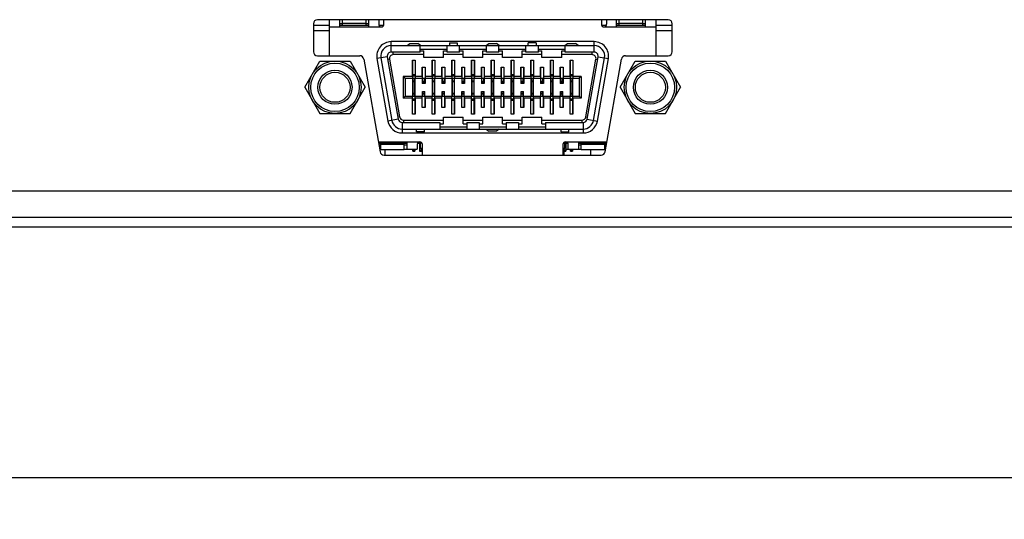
# Model space of a CAD drawing. Header units: inches. Extents: x 0 to 34, y 0 to 22.
# Tile 5 of 38: x 14.5 to 17.4, y 4 to 5.5. Entities that reach past the tile are written whole.
import ezdxf

# ---------------------------------------------------------------- set-up
doc = ezdxf.new("R2010")
doc.units = ezdxf.units.IN
doc.header["$LTSCALE"] = 1.87
doc.header["$MEASUREMENT"] = 0
doc.layers.get('0').update_dxf_attribs({"linetype": 'CONTINUOUS'})
doc.layers.add('02___PRT_ALL_AXES', color=7, linetype='CONTINUOUS')
doc.layers.add('DIMENSIONS', color=7, linetype='CONTINUOUS')
doc.styles.get("Standard").update_dxf_attribs({"font": 'txt', "width": 0.8})
doc.dimstyles.new('DIMSTYLE_1', dxfattribs={"dimtxt": 0.125, "dimasz": 0.18, "dimexe": 0.125, "dimexo": 0.0625, "dimgap": 0.0625, "dimtad": 0, "dimtih": 1, "dimtoh": 1, "dimzin": 4, "dimdsep": 46, "dimtxsty": 'STANDARD', "dimblk": '_FILLED', "dimblk1": '_FILLED', "dimblk2": '_FILLED', "dimcen": 0.09, "dimadec": 0, "dimazin": 0, "dimtp": 0.001, "dimtm": 0.001, "dimtfac": 1, "dimtofl": 0, "dimtmove": 0, "dimatfit": 3, "dimldrblk": '_FILLED', "dimfxl": 1, "dimtolj": 1, "dimtzin": 4, "dimarcsym": 0})

# ---------------------------------------------------------------- blocks, each defined once
blk = doc.blocks.new('_FILLED')
at = {"color": 0, "linetype": 'BYBLOCK'}
blk.add_solid([(0, 0), (-1, 0.174), (-1, -0.174)], dxfattribs=at)
blk = doc.blocks.new('*D2')
at = {"layer": 'DIMENSIONS', "color": 2, "linetype": 'CONTINUOUS'}
for p, q in [((10.8822, 4.757), (10.8822, 3.9695)), ((29.3202, 4.757), (29.3202, 3.9695)), ((10.8822, 4.0945), (19.3762, 4.0945)), ((29.3202, 4.0945), (20.8262, 4.0945))]:
    blk.add_line(p, q, dxfattribs=at)
at = {"layer": 'DIMENSIONS', "color": 2, "linetype": 'CONTINUOUS', "xscale": 0.18, "yscale": 0.18, "zscale": 0.18, "rotation": 180}
blk.add_blockref('_FILLED', (10.8822, 4.0945), dxfattribs=at)
at = {"layer": 'DIMENSIONS', "color": 2, "linetype": 'CONTINUOUS', "xscale": 0.18, "yscale": 0.18, "zscale": 0.18}
blk.add_blockref('_FILLED', (29.3202, 4.0945), dxfattribs=at)
at = {"layer": 'DIMENSIONS', "color": 2, "linetype": 'CONTINUOUS', "insert": (20.1012, 4.157), "char_height": 0.125, "width": 1.325, "attachment_point": 2, "line_spacing_factor": 0.9}
blk.add_mtext('18.44{\\Ftxt.shx;\\W1.000000;\\H0.125000; }[468.3]', dxfattribs=at)

msp = doc.modelspace()

# ---------------------------------------------------------------- linework, layer by layer
at = {"color": 7, "linetype": 'CONTINUOUS'}
for p, q in [((16.438, 5.4666), (15.387, 5.4666)), ((15.4229, 5.3586), (15.4229, 5.4666)), ((15.4544, 5.4451), (15.4544, 5.4666)), ((15.4623, 5.449), (15.4623, 5.4666)), ((15.5332, 5.449), (15.5332, 5.4666)), ((15.541, 5.4451), (15.541, 5.4666)), ((15.5706, 5.4666), (15.5706, 5.4529)), ((15.5863, 5.4529), (15.5863, 5.4666)), ((16.2379, 5.4666), (16.2379, 5.4529)), ((16.2536, 5.4529), (16.2536, 5.4666)), ((16.2832, 5.4451), (16.2832, 5.4666)), ((16.291, 5.449), (16.291, 5.4666)), ((16.3619, 5.449), (16.3619, 5.4666)), ((16.3698, 5.4451), (16.3698, 5.4666)), ((16.4013, 5.4666), (16.4013, 5.3586)), ((15.375, 5.4546), (15.375, 5.3706)), ((15.4229, 5.449), (15.375, 5.449)), ((15.4229, 5.4333), (15.375, 5.4333)), ((15.4229, 5.4451), (15.5784, 5.4451)), ((15.4544, 5.4549), (15.4623, 5.4549)), ((15.541, 5.449), (15.4544, 5.449)), ((15.5332, 5.455), (15.4623, 5.455)), ((15.5332, 5.4549), (15.541, 5.4549)), ((15.5852, 5.449), (15.5716, 5.449)), ((16.2526, 5.449), (16.2389, 5.449)), ((16.2457, 5.4451), (16.4013, 5.4451)), ((16.2832, 5.4549), (16.291, 5.4549)), ((16.3698, 5.449), (16.2832, 5.449)), ((16.3619, 5.455), (16.291, 5.455)), ((16.3619, 5.4549), (16.3698, 5.4549)), ((16.45, 5.449), (16.4013, 5.449)), ((16.45, 5.4333), (16.4013, 5.4333)), ((16.45, 5.3706), (16.45, 5.4546)), ((15.608, 5.3693), (15.608, 5.4008)), ((16.2162, 5.4008), (15.608, 5.4008)), ((16.2162, 5.3693), (16.2162, 5.4008)), ((15.608, 5.389), (16.2162, 5.389)), ((15.6946, 5.3693), (15.608, 5.3693)), ((15.6143, 5.3619), (15.6143, 5.3693)), ((15.6562, 5.389), (15.6641, 5.3949)), ((15.6641, 5.3949), (15.6877, 5.3949)), ((15.6956, 5.389), (15.6877, 5.3949)), ((15.6946, 5.3693), (15.6946, 5.389)), ((15.6946, 5.3781), (15.7753, 5.3781)), ((15.6946, 5.3737), (15.7054, 5.3737)), ((15.7054, 5.353), (15.7054, 5.3737)), ((15.7644, 5.353), (15.7644, 5.3737)), ((15.7644, 5.3737), (15.7753, 5.3737)), ((15.7753, 5.3693), (15.7753, 5.389)), ((15.8127, 5.3693), (15.7753, 5.3693)), ((15.7822, 5.3973), (15.7822, 5.389)), ((15.7822, 5.3973), (15.8058, 5.3973)), ((15.8058, 5.3973), (15.8058, 5.389)), ((15.8127, 5.3693), (15.8127, 5.389)), ((15.8127, 5.3781), (15.8934, 5.3781)), ((15.8127, 5.3737), (15.8235, 5.3737)), ((15.8235, 5.353), (15.8235, 5.3737)), ((15.8826, 5.353), (15.8826, 5.3737)), ((15.8826, 5.3737), (15.8934, 5.3737)), ((15.8924, 5.389), (15.9003, 5.3949)), ((15.8934, 5.3693), (15.8934, 5.389)), ((15.9308, 5.3693), (15.8934, 5.3693)), ((15.9003, 5.3949), (15.9239, 5.3949)), ((15.9318, 5.389), (15.9239, 5.3949)), ((15.9308, 5.3693), (15.9308, 5.389)), ((15.9308, 5.3781), (16.0115, 5.3781)), ((15.9308, 5.3737), (15.9416, 5.3737)), ((15.9416, 5.353), (15.9416, 5.3737)), ((16.0007, 5.353), (16.0007, 5.3737)), ((16.0007, 5.3737), (16.0115, 5.3737)), ((16.0115, 5.3693), (16.0115, 5.389)), ((16.0489, 5.3693), (16.0115, 5.3693)), ((16.0184, 5.389), (16.0184, 5.397)), ((16.042, 5.397), (16.0184, 5.397)), ((16.042, 5.397), (16.0184, 5.397)), ((16.042, 5.397), (16.042, 5.389)), ((16.0489, 5.3693), (16.0489, 5.389)), ((16.0489, 5.3781), (16.1296, 5.3781)), ((16.0489, 5.3737), (16.0597, 5.3737)), ((16.0597, 5.353), (16.0597, 5.3737)), ((16.1188, 5.353), (16.1188, 5.3737)), ((16.1188, 5.3737), (16.1296, 5.3737)), ((16.1286, 5.389), (16.1365, 5.3949)), ((16.1296, 5.3693), (16.1296, 5.389)), ((16.2162, 5.3693), (16.1296, 5.3693)), ((16.1365, 5.3949), (16.1601, 5.3949)), ((16.168, 5.389), (16.1601, 5.3949)), ((16.2099, 5.3619), (16.2099, 5.3693)), ((15.387, 5.3586), (15.5139, 5.3586)), ((15.5257, 5.3487), (15.5748, 5.0705)), ((15.5963, 5.3554), (15.5653, 5.3499)), ((15.5653, 5.3499), (15.5983, 5.1629)), ((15.5769, 5.352), (15.6099, 5.165)), ((15.5963, 5.3554), (15.6293, 5.1684)), ((15.6027, 5.348), (15.5978, 5.3472)), ((15.6027, 5.348), (15.633, 5.1758)), ((15.7054, 5.3619), (15.6143, 5.3619)), ((15.6717, 5.2968), (15.6717, 5.3454)), ((15.6717, 5.3454), (15.68, 5.3454)), ((15.6718, 5.3454), (15.6718, 5.2909)), ((15.6799, 5.3454), (15.6799, 5.2909)), ((15.68, 5.3454), (15.68, 5.2968)), ((15.7644, 5.353), (15.7054, 5.353)), ((15.7308, 5.2968), (15.7308, 5.3454)), ((15.7308, 5.3454), (15.7391, 5.3454)), ((15.7309, 5.3454), (15.7309, 5.2909)), ((15.739, 5.3454), (15.739, 5.2909)), ((15.7391, 5.3454), (15.7391, 5.2968)), ((15.8235, 5.3619), (15.7644, 5.3619)), ((15.7898, 5.2968), (15.7898, 5.3454)), ((15.7898, 5.3454), (15.7981, 5.3454)), ((15.7899, 5.3454), (15.7899, 5.2909)), ((15.798, 5.3454), (15.798, 5.2909)), ((15.7981, 5.3454), (15.7981, 5.2968)), ((15.8826, 5.353), (15.8235, 5.353)), ((15.8489, 5.2968), (15.8489, 5.3454)), ((15.8489, 5.3454), (15.8572, 5.3454)), ((15.849, 5.3454), (15.849, 5.2909)), ((15.8571, 5.3454), (15.8571, 5.2909)), ((15.8572, 5.3454), (15.8572, 5.2968)), ((15.9416, 5.3619), (15.8826, 5.3619)), ((15.908, 5.2968), (15.908, 5.3454)), ((15.908, 5.3454), (15.908, 5.2909)), ((15.908, 5.3454), (15.9162, 5.3454)), ((15.9161, 5.3454), (15.9161, 5.2909)), ((15.9162, 5.3454), (15.9162, 5.2968)), ((16.0007, 5.353), (15.9416, 5.353)), ((15.967, 5.2968), (15.967, 5.3454)), ((15.967, 5.3454), (15.9753, 5.3454)), ((15.9671, 5.3454), (15.9671, 5.2909)), ((15.9752, 5.3454), (15.9752, 5.2909)), ((15.9753, 5.3454), (15.9753, 5.2968)), ((16.0597, 5.3619), (16.0007, 5.3619)), ((16.0261, 5.2968), (16.0261, 5.3454)), ((16.0261, 5.3454), (16.0261, 5.2909)), ((16.0261, 5.3454), (16.0343, 5.3454)), ((16.0343, 5.3454), (16.0343, 5.2909)), ((16.0343, 5.3454), (16.0343, 5.2968)), ((16.1188, 5.353), (16.0597, 5.353)), ((16.0851, 5.2968), (16.0851, 5.3454)), ((16.0851, 5.3454), (16.0934, 5.3454)), ((16.0852, 5.3454), (16.0852, 5.2909)), ((16.0933, 5.3454), (16.0933, 5.2909)), ((16.0934, 5.3454), (16.0934, 5.2968)), ((16.2099, 5.3619), (16.1188, 5.3619)), ((16.1442, 5.2968), (16.1442, 5.3454)), ((16.1442, 5.3454), (16.1442, 5.2909)), ((16.1442, 5.3454), (16.1524, 5.3454)), ((16.1524, 5.3454), (16.1524, 5.2909)), ((16.1524, 5.3454), (16.1524, 5.2968)), ((16.1911, 5.1758), (16.2215, 5.348)), ((16.1949, 5.1684), (16.2279, 5.3554)), ((16.2143, 5.165), (16.2472, 5.352)), ((16.2215, 5.348), (16.2264, 5.3472)), ((16.2259, 5.1629), (16.2589, 5.3499)), ((16.2279, 5.3554), (16.2589, 5.3499)), ((16.2488, 5.0705), (16.2978, 5.3487)), ((16.3097, 5.3586), (16.438, 5.3586)), ((15.7011, 5.2968), (15.7011, 5.3244)), ((15.7011, 5.3244), (15.7011, 5.2909)), ((15.7011, 5.3244), (15.7097, 5.3244)), ((15.7096, 5.3244), (15.7096, 5.2909)), ((15.7097, 5.3244), (15.7097, 5.2968)), ((15.7601, 5.2968), (15.7601, 5.3244)), ((15.7601, 5.3244), (15.7688, 5.3244)), ((15.7602, 5.3244), (15.7602, 5.2909)), ((15.7687, 5.3244), (15.7687, 5.2909)), ((15.7688, 5.3244), (15.7688, 5.2968)), ((15.8192, 5.2968), (15.8192, 5.3244)), ((15.8192, 5.3244), (15.8278, 5.3244)), ((15.8193, 5.3244), (15.8193, 5.2909)), ((15.8278, 5.3244), (15.8278, 5.2909)), ((15.8278, 5.3244), (15.8278, 5.2968)), ((15.8782, 5.2968), (15.8782, 5.3244)), ((15.8782, 5.3244), (15.8869, 5.3244)), ((15.8783, 5.3244), (15.8783, 5.2909)), ((15.8868, 5.3244), (15.8868, 5.2909)), ((15.8869, 5.3244), (15.8869, 5.2968)), ((15.9373, 5.2968), (15.9373, 5.3244)), ((15.9373, 5.3244), (15.9459, 5.3244)), ((15.9374, 5.3244), (15.9374, 5.2909)), ((15.9459, 5.3244), (15.9459, 5.2909)), ((15.9459, 5.3244), (15.9459, 5.2968)), ((15.9963, 5.2968), (15.9963, 5.3244)), ((15.9963, 5.3244), (16.005, 5.3244)), ((15.9964, 5.3244), (15.9964, 5.2909)), ((16.0049, 5.3244), (16.0049, 5.2909)), ((16.005, 5.3244), (16.005, 5.2968)), ((16.0554, 5.2968), (16.0554, 5.3244)), ((16.0554, 5.3244), (16.0641, 5.3244)), ((16.0555, 5.3244), (16.0555, 5.2909)), ((16.064, 5.3244), (16.064, 5.2909)), ((16.0641, 5.3244), (16.0641, 5.2968)), ((16.1144, 5.2968), (16.1144, 5.3244)), ((16.1144, 5.3244), (16.1231, 5.3244)), ((16.1145, 5.3244), (16.1145, 5.2909)), ((16.123, 5.3244), (16.123, 5.2909)), ((16.1231, 5.3244), (16.1231, 5.2968)), ((15.6442, 5.2968), (15.6442, 5.2311)), ((15.6442, 5.2968), (15.6501, 5.2909)), ((15.6717, 5.2968), (15.6442, 5.2968)), ((15.6501, 5.2909), (15.6501, 5.237)), ((15.6501, 5.2909), (16.1713, 5.2909)), ((15.6717, 5.2968), (15.6718, 5.2909)), ((15.6725, 5.237), (15.6725, 5.2909)), ((15.6729, 5.3019), (15.6729, 5.298)), ((15.6729, 5.3019), (15.6788, 5.3019)), ((15.6729, 5.298), (15.6788, 5.298)), ((15.6729, 5.2909), (15.6729, 5.237)), ((15.6729, 5.2838), (15.6788, 5.2838)), ((15.6729, 5.2814), (15.6788, 5.2814)), ((15.6788, 5.3019), (15.6788, 5.298)), ((15.6788, 5.2909), (15.6788, 5.237)), ((15.6792, 5.237), (15.6792, 5.2909)), ((15.68, 5.2968), (15.6799, 5.2909)), ((15.7011, 5.2968), (15.68, 5.2968)), ((15.7011, 5.2968), (15.7011, 5.2909)), ((15.7011, 5.2909), (15.7011, 5.2756)), ((15.7024, 5.2756), (15.7024, 5.2909)), ((15.7024, 5.282), (15.7083, 5.282)), ((15.7024, 5.2809), (15.7083, 5.2809)), ((15.7083, 5.2756), (15.7083, 5.2909)), ((15.7097, 5.2968), (15.7097, 5.2909)), ((15.7308, 5.2968), (15.7097, 5.2968)), ((15.7097, 5.2909), (15.7097, 5.2756)), ((15.7308, 5.2968), (15.7309, 5.2909)), ((15.7316, 5.237), (15.7316, 5.2909)), ((15.732, 5.3019), (15.732, 5.298)), ((15.732, 5.3019), (15.7379, 5.3019)), ((15.732, 5.298), (15.7379, 5.298)), ((15.732, 5.2909), (15.732, 5.237)), ((15.732, 5.2838), (15.7379, 5.2838)), ((15.732, 5.2814), (15.7379, 5.2814)), ((15.7379, 5.3019), (15.7379, 5.298)), ((15.7379, 5.2909), (15.7379, 5.237)), ((15.7383, 5.237), (15.7383, 5.2909)), ((15.7391, 5.2968), (15.739, 5.2909)), ((15.7601, 5.2968), (15.7391, 5.2968)), ((15.7601, 5.2968), (15.7602, 5.2909)), ((15.7601, 5.2909), (15.7601, 5.2756)), ((15.7615, 5.2756), (15.7615, 5.2909)), ((15.7615, 5.282), (15.7674, 5.282)), ((15.7615, 5.2809), (15.7674, 5.2809)), ((15.7674, 5.2756), (15.7674, 5.2909)), ((15.7688, 5.2968), (15.7687, 5.2909)), ((15.7898, 5.2968), (15.7688, 5.2968)), ((15.7688, 5.2909), (15.7688, 5.2756)), ((15.7898, 5.2968), (15.7899, 5.2909)), ((15.7906, 5.237), (15.7906, 5.2909)), ((15.791, 5.3019), (15.791, 5.298)), ((15.791, 5.3019), (15.7969, 5.3019)), ((15.791, 5.298), (15.7969, 5.298)), ((15.791, 5.2909), (15.791, 5.237)), ((15.791, 5.2838), (15.7969, 5.2838)), ((15.791, 5.2814), (15.7969, 5.2814)), ((15.7969, 5.3019), (15.7969, 5.298)), ((15.7969, 5.2909), (15.7969, 5.237)), ((15.7973, 5.237), (15.7973, 5.2909)), ((15.7981, 5.2968), (15.798, 5.2909)), ((15.8192, 5.2968), (15.7981, 5.2968)), ((15.8192, 5.2968), (15.8192, 5.2909)), ((15.8192, 5.2909), (15.8192, 5.2756)), ((15.8206, 5.2756), (15.8206, 5.2909)), ((15.8206, 5.282), (15.8265, 5.282)), ((15.8206, 5.2809), (15.8265, 5.2809)), ((15.8265, 5.2756), (15.8265, 5.2909)), ((15.8278, 5.2968), (15.8278, 5.2909)), ((15.8489, 5.2968), (15.8278, 5.2968)), ((15.8278, 5.2909), (15.8278, 5.2756)), ((15.8489, 5.2968), (15.849, 5.2909)), ((15.8497, 5.237), (15.8497, 5.2909)), ((15.8501, 5.3019), (15.8501, 5.298)), ((15.8501, 5.3019), (15.856, 5.3019)), ((15.8501, 5.298), (15.856, 5.298)), ((15.8501, 5.2909), (15.8501, 5.237)), ((15.8501, 5.2838), (15.856, 5.2838)), ((15.8501, 5.2814), (15.856, 5.2814)), ((15.856, 5.3019), (15.856, 5.298)), ((15.856, 5.2909), (15.856, 5.237)), ((15.8564, 5.237), (15.8564, 5.2909)), ((15.8572, 5.2968), (15.8571, 5.2909)), ((15.8782, 5.2968), (15.8572, 5.2968)), ((15.8782, 5.2968), (15.8783, 5.2909)), ((15.8782, 5.2909), (15.8782, 5.2756)), ((15.8796, 5.2756), (15.8796, 5.2909)), ((15.8796, 5.282), (15.8855, 5.282)), ((15.8796, 5.2809), (15.8855, 5.2809)), ((15.8855, 5.2756), (15.8855, 5.2909)), ((15.8869, 5.2968), (15.8868, 5.2909)), ((15.908, 5.2968), (15.8869, 5.2968)), ((15.8869, 5.2909), (15.8869, 5.2756)), ((15.908, 5.2968), (15.908, 5.2909)), ((15.9087, 5.237), (15.9087, 5.2909)), ((15.9091, 5.3019), (15.9091, 5.298)), ((15.9091, 5.3019), (15.915, 5.3019)), ((15.9091, 5.298), (15.915, 5.298)), ((15.9091, 5.2909), (15.9091, 5.237)), ((15.9091, 5.2838), (15.915, 5.2838)), ((15.9091, 5.2814), (15.915, 5.2814)), ((15.915, 5.3019), (15.915, 5.298)), ((15.915, 5.2909), (15.915, 5.237)), ((15.9154, 5.237), (15.9154, 5.2909)), ((15.9162, 5.2968), (15.9162, 5.2909)), ((15.9373, 5.2968), (15.9162, 5.2968)), ((15.9373, 5.2968), (15.9374, 5.2909)), ((15.9373, 5.2909), (15.9373, 5.2756)), ((15.9387, 5.2756), (15.9387, 5.2909)), ((15.9387, 5.282), (15.9446, 5.282)), ((15.9387, 5.2809), (15.9446, 5.2809)), ((15.9446, 5.2756), (15.9446, 5.2909)), ((15.9459, 5.2968), (15.9459, 5.2909)), ((15.967, 5.2968), (15.9459, 5.2968)), ((15.9459, 5.2909), (15.9459, 5.2756)), ((15.967, 5.2968), (15.9671, 5.2909)), ((15.9678, 5.237), (15.9678, 5.2909)), ((15.9682, 5.3019), (15.9682, 5.298)), ((15.9682, 5.3019), (15.9741, 5.3019)), ((15.9682, 5.298), (15.9741, 5.298)), ((15.9682, 5.2909), (15.9682, 5.237)), ((15.9682, 5.2838), (15.9741, 5.2838)), ((15.9682, 5.2814), (15.9741, 5.2814)), ((15.9741, 5.3019), (15.9741, 5.298)), ((15.9741, 5.2909), (15.9741, 5.237)), ((15.9745, 5.237), (15.9745, 5.2909)), ((15.9753, 5.2968), (15.9752, 5.2909)), ((15.9963, 5.2968), (15.9753, 5.2968)), ((15.9963, 5.2968), (15.9964, 5.2909)), ((15.9963, 5.2909), (15.9963, 5.2756)), ((15.9977, 5.2756), (15.9977, 5.2909)), ((15.9977, 5.282), (16.0036, 5.282)), ((15.9977, 5.2809), (16.0036, 5.2809)), ((16.0036, 5.2756), (16.0036, 5.2909)), ((16.005, 5.2968), (16.0049, 5.2909)), ((16.0261, 5.2968), (16.005, 5.2968)), ((16.005, 5.2909), (16.005, 5.2756)), ((16.0261, 5.2968), (16.0261, 5.2909)), ((16.0269, 5.237), (16.0269, 5.2909)), ((16.0272, 5.3019), (16.0272, 5.298)), ((16.0272, 5.3019), (16.0332, 5.3019)), ((16.0272, 5.298), (16.0332, 5.298)), ((16.0272, 5.2909), (16.0272, 5.237)), ((16.0272, 5.2838), (16.0332, 5.2838)), ((16.0272, 5.2814), (16.0332, 5.2814)), ((16.0332, 5.3019), (16.0332, 5.298)), ((16.0332, 5.2909), (16.0332, 5.237)), ((16.0335, 5.237), (16.0335, 5.2909)), ((16.0343, 5.2968), (16.0343, 5.2909)), ((16.0554, 5.2968), (16.0343, 5.2968)), ((16.0554, 5.2968), (16.0555, 5.2909)), ((16.0554, 5.2909), (16.0554, 5.2756)), ((16.0568, 5.2756), (16.0568, 5.2909)), ((16.0568, 5.282), (16.0627, 5.282)), ((16.0568, 5.2809), (16.0627, 5.2809)), ((16.0627, 5.2756), (16.0627, 5.2909)), ((16.0641, 5.2968), (16.064, 5.2909)), ((16.0851, 5.2968), (16.0641, 5.2968)), ((16.0641, 5.2909), (16.0641, 5.2756)), ((16.0851, 5.2968), (16.0852, 5.2909)), ((16.0859, 5.237), (16.0859, 5.2909)), ((16.0863, 5.3019), (16.0863, 5.298)), ((16.0863, 5.3019), (16.0922, 5.3019)), ((16.0863, 5.298), (16.0922, 5.298)), ((16.0863, 5.2909), (16.0863, 5.237)), ((16.0863, 5.2838), (16.0922, 5.2838)), ((16.0863, 5.2814), (16.0922, 5.2814)), ((16.0922, 5.3019), (16.0922, 5.298)), ((16.0922, 5.2909), (16.0922, 5.237)), ((16.0926, 5.237), (16.0926, 5.2909)), ((16.0934, 5.2968), (16.0933, 5.2909)), ((16.1144, 5.2968), (16.0934, 5.2968)), ((16.1144, 5.2968), (16.1145, 5.2909)), ((16.1144, 5.2909), (16.1144, 5.2756)), ((16.1158, 5.2756), (16.1158, 5.2909)), ((16.1158, 5.282), (16.1217, 5.282)), ((16.1158, 5.2809), (16.1217, 5.2809)), ((16.1217, 5.2756), (16.1217, 5.2909)), ((16.1231, 5.2968), (16.123, 5.2909)), ((16.1442, 5.2968), (16.1231, 5.2968)), ((16.1231, 5.2909), (16.1231, 5.2756)), ((16.1442, 5.2968), (16.1442, 5.2909)), ((16.145, 5.237), (16.145, 5.2909)), ((16.1454, 5.3019), (16.1454, 5.298)), ((16.1454, 5.3019), (16.1513, 5.3019)), ((16.1454, 5.298), (16.1513, 5.298)), ((16.1454, 5.2909), (16.1454, 5.237)), ((16.1454, 5.2838), (16.1513, 5.2838)), ((16.1454, 5.2814), (16.1513, 5.2814)), ((16.1513, 5.3019), (16.1513, 5.298)), ((16.1513, 5.2909), (16.1513, 5.237)), ((16.1517, 5.237), (16.1517, 5.2909)), ((16.1524, 5.2968), (16.1524, 5.2909)), ((16.1772, 5.2968), (16.1524, 5.2968)), ((16.1772, 5.2968), (16.1713, 5.2909)), ((16.1713, 5.2909), (16.1713, 5.237)), ((16.1772, 5.2968), (16.1772, 5.2311)), ((15.7097, 5.2756), (15.7011, 5.2756)), ((15.7018, 5.237), (15.7018, 5.2519)), ((15.7018, 5.2519), (15.709, 5.2519)), ((15.7024, 5.2765), (15.7083, 5.2765)), ((15.7024, 5.237), (15.7024, 5.2519)), ((15.7083, 5.237), (15.7083, 5.2519)), ((15.709, 5.237), (15.709, 5.2519)), ((15.7688, 5.2756), (15.7601, 5.2756)), ((15.7608, 5.237), (15.7608, 5.2519)), ((15.7608, 5.2519), (15.7681, 5.2519)), ((15.7615, 5.2765), (15.7674, 5.2765)), ((15.7615, 5.237), (15.7615, 5.2519)), ((15.7674, 5.237), (15.7674, 5.2519)), ((15.7681, 5.237), (15.7681, 5.2519)), ((15.8278, 5.2756), (15.8192, 5.2756)), ((15.8199, 5.237), (15.8199, 5.2519)), ((15.8199, 5.2519), (15.8271, 5.2519)), ((15.8206, 5.2765), (15.8265, 5.2765)), ((15.8206, 5.237), (15.8206, 5.2519)), ((15.8265, 5.237), (15.8265, 5.2519)), ((15.8271, 5.237), (15.8271, 5.2519)), ((15.8869, 5.2756), (15.8782, 5.2756)), ((15.8789, 5.237), (15.8789, 5.2519)), ((15.8789, 5.2519), (15.8862, 5.2519)), ((15.8796, 5.2765), (15.8855, 5.2765)), ((15.8796, 5.237), (15.8796, 5.2519)), ((15.8855, 5.237), (15.8855, 5.2519)), ((15.8862, 5.237), (15.8862, 5.2519)), ((15.9459, 5.2756), (15.9373, 5.2756)), ((15.938, 5.237), (15.938, 5.2519)), ((15.938, 5.2519), (15.9453, 5.2519)), ((15.9387, 5.2765), (15.9446, 5.2765)), ((15.9387, 5.237), (15.9387, 5.2519)), ((15.9446, 5.237), (15.9446, 5.2519)), ((15.9453, 5.237), (15.9453, 5.2519)), ((16.005, 5.2756), (15.9963, 5.2756)), ((15.997, 5.237), (15.997, 5.2519)), ((15.997, 5.2519), (16.0043, 5.2519)), ((15.9977, 5.2765), (16.0036, 5.2765)), ((15.9977, 5.237), (15.9977, 5.2519)), ((16.0036, 5.237), (16.0036, 5.2519)), ((16.0043, 5.237), (16.0043, 5.2519)), ((16.0641, 5.2756), (16.0554, 5.2756)), ((16.0561, 5.237), (16.0561, 5.2519)), ((16.0561, 5.2519), (16.0634, 5.2519)), ((16.0568, 5.2765), (16.0627, 5.2765)), ((16.0568, 5.237), (16.0568, 5.2519)), ((16.0627, 5.237), (16.0627, 5.2519)), ((16.0634, 5.237), (16.0634, 5.2519)), ((16.1231, 5.2756), (16.1144, 5.2756)), ((16.1151, 5.237), (16.1151, 5.2519)), ((16.1151, 5.2519), (16.1224, 5.2519)), ((16.1158, 5.2765), (16.1217, 5.2765)), ((16.1158, 5.237), (16.1158, 5.2519)), ((16.1217, 5.237), (16.1217, 5.2519)), ((16.1224, 5.237), (16.1224, 5.2519)), ((15.6442, 5.2311), (15.6501, 5.237)), ((15.6717, 5.2311), (15.6442, 5.2311)), ((15.6501, 5.237), (16.1713, 5.237)), ((15.6717, 5.2311), (15.6718, 5.237)), ((15.6717, 5.1832), (15.6717, 5.2311)), ((15.6718, 5.1832), (15.6718, 5.237)), ((15.6729, 5.2464), (15.6788, 5.2464)), ((15.6729, 5.2441), (15.6788, 5.2441)), ((15.6729, 5.2299), (15.6729, 5.2259)), ((15.6729, 5.2299), (15.6788, 5.2299)), ((15.6729, 5.2259), (15.6788, 5.2259)), ((15.6788, 5.2299), (15.6788, 5.2259)), ((15.68, 5.2311), (15.6799, 5.237)), ((15.6799, 5.1832), (15.6799, 5.237)), ((15.68, 5.2311), (15.68, 5.1832)), ((15.7011, 5.2311), (15.68, 5.2311)), ((15.7011, 5.2031), (15.7011, 5.237)), ((15.7011, 5.2311), (15.7011, 5.237)), ((15.7011, 5.2031), (15.7011, 5.2311)), ((15.7024, 5.2502), (15.7083, 5.2502)), ((15.7024, 5.2458), (15.7083, 5.2458)), ((15.7024, 5.2447), (15.7083, 5.2447)), ((15.7096, 5.2031), (15.7096, 5.237)), ((15.7097, 5.2311), (15.7097, 5.237)), ((15.7097, 5.2311), (15.7097, 5.2031)), ((15.7308, 5.2311), (15.7097, 5.2311)), ((15.7308, 5.2311), (15.7309, 5.237)), ((15.7308, 5.1832), (15.7308, 5.2311)), ((15.7309, 5.1832), (15.7309, 5.237)), ((15.732, 5.2464), (15.7379, 5.2464)), ((15.732, 5.2441), (15.7379, 5.2441)), ((15.732, 5.2299), (15.732, 5.2259)), ((15.732, 5.2299), (15.7379, 5.2299)), ((15.732, 5.2259), (15.7379, 5.2259)), ((15.7379, 5.2299), (15.7379, 5.2259)), ((15.7391, 5.2311), (15.739, 5.237)), ((15.739, 5.1832), (15.739, 5.237)), ((15.7391, 5.2311), (15.7391, 5.1832)), ((15.7601, 5.2311), (15.7391, 5.2311)), ((15.7601, 5.2311), (15.7602, 5.237)), ((15.7601, 5.2031), (15.7601, 5.2311)), ((15.7602, 5.2031), (15.7602, 5.237)), ((15.7615, 5.2502), (15.7674, 5.2502)), ((15.7615, 5.2458), (15.7674, 5.2458)), ((15.7615, 5.2447), (15.7674, 5.2447)), ((15.7688, 5.2311), (15.7687, 5.237)), ((15.7687, 5.2031), (15.7687, 5.237)), ((15.7688, 5.2311), (15.7688, 5.2031)), ((15.7898, 5.2311), (15.7688, 5.2311)), ((15.7898, 5.2311), (15.7899, 5.237)), ((15.7898, 5.1832), (15.7898, 5.2311)), ((15.7899, 5.1832), (15.7899, 5.237)), ((15.791, 5.2464), (15.7969, 5.2464)), ((15.791, 5.2441), (15.7969, 5.2441)), ((15.791, 5.2299), (15.791, 5.2259)), ((15.791, 5.2299), (15.7969, 5.2299)), ((15.791, 5.2259), (15.7969, 5.2259)), ((15.7969, 5.2299), (15.7969, 5.2259)), ((15.7981, 5.2311), (15.798, 5.237)), ((15.798, 5.1832), (15.798, 5.237)), ((15.7981, 5.2311), (15.7981, 5.1832)), ((15.8192, 5.2311), (15.7981, 5.2311)), ((15.8192, 5.2311), (15.8192, 5.237)), ((15.8192, 5.2031), (15.8192, 5.2311)), ((15.8193, 5.2031), (15.8193, 5.237)), ((15.8206, 5.2502), (15.8265, 5.2502)), ((15.8206, 5.2458), (15.8265, 5.2458)), ((15.8206, 5.2447), (15.8265, 5.2447)), ((15.8278, 5.2311), (15.8278, 5.237)), ((15.8278, 5.2031), (15.8278, 5.237)), ((15.8278, 5.2311), (15.8278, 5.2031)), ((15.8489, 5.2311), (15.8278, 5.2311)), ((15.8489, 5.2311), (15.849, 5.237)), ((15.8489, 5.1832), (15.8489, 5.2311)), ((15.849, 5.1832), (15.849, 5.237)), ((15.8501, 5.2464), (15.856, 5.2464)), ((15.8501, 5.2441), (15.856, 5.2441)), ((15.8501, 5.2299), (15.8501, 5.2259)), ((15.8501, 5.2299), (15.856, 5.2299)), ((15.8501, 5.2259), (15.856, 5.2259)), ((15.856, 5.2299), (15.856, 5.2259)), ((15.8572, 5.2311), (15.8571, 5.237)), ((15.8571, 5.1832), (15.8571, 5.237)), ((15.8572, 5.2311), (15.8572, 5.1832)), ((15.8782, 5.2311), (15.8572, 5.2311)), ((15.8782, 5.2311), (15.8783, 5.237)), ((15.8782, 5.2031), (15.8782, 5.2311)), ((15.8783, 5.2031), (15.8783, 5.237)), ((15.8796, 5.2502), (15.8855, 5.2502)), ((15.8796, 5.2458), (15.8855, 5.2458)), ((15.8796, 5.2447), (15.8855, 5.2447)), ((15.8869, 5.2311), (15.8868, 5.237)), ((15.8868, 5.2031), (15.8868, 5.237)), ((15.8869, 5.2311), (15.8869, 5.2031)), ((15.908, 5.2311), (15.8869, 5.2311)), ((15.908, 5.1832), (15.908, 5.237)), ((15.908, 5.2311), (15.908, 5.237)), ((15.908, 5.1832), (15.908, 5.2311)), ((15.9091, 5.2464), (15.915, 5.2464)), ((15.9091, 5.2441), (15.915, 5.2441)), ((15.9091, 5.2299), (15.9091, 5.2259)), ((15.9091, 5.2299), (15.915, 5.2299)), ((15.9091, 5.2259), (15.915, 5.2259)), ((15.915, 5.2299), (15.915, 5.2259)), ((15.9161, 5.1832), (15.9161, 5.237)), ((15.9162, 5.2311), (15.9162, 5.237)), ((15.9162, 5.2311), (15.9162, 5.1832)), ((15.9373, 5.2311), (15.9162, 5.2311)), ((15.9373, 5.2311), (15.9374, 5.237)), ((15.9373, 5.2031), (15.9373, 5.2311)), ((15.9374, 5.2031), (15.9374, 5.237)), ((15.9387, 5.2502), (15.9446, 5.2502)), ((15.9387, 5.2458), (15.9446, 5.2458)), ((15.9387, 5.2447), (15.9446, 5.2447)), ((15.9459, 5.2311), (15.9459, 5.237)), ((15.9459, 5.2031), (15.9459, 5.237)), ((15.9459, 5.2311), (15.9459, 5.2031)), ((15.967, 5.2311), (15.9459, 5.2311)), ((15.967, 5.2311), (15.9671, 5.237)), ((15.967, 5.1832), (15.967, 5.2311)), ((15.9671, 5.1832), (15.9671, 5.237)), ((15.9682, 5.2464), (15.9741, 5.2464)), ((15.9682, 5.2441), (15.9741, 5.2441)), ((15.9682, 5.2299), (15.9682, 5.2259)), ((15.9682, 5.2299), (15.9741, 5.2299)), ((15.9682, 5.2259), (15.9741, 5.2259)), ((15.9741, 5.2299), (15.9741, 5.2259)), ((15.9753, 5.2311), (15.9752, 5.237)), ((15.9752, 5.1832), (15.9752, 5.237)), ((15.9753, 5.2311), (15.9753, 5.1832)), ((15.9963, 5.2311), (15.9753, 5.2311)), ((15.9963, 5.2311), (15.9964, 5.237)), ((15.9963, 5.2031), (15.9963, 5.2311)), ((15.9964, 5.2031), (15.9964, 5.237)), ((15.9977, 5.2502), (16.0036, 5.2502)), ((15.9977, 5.2458), (16.0036, 5.2458)), ((15.9977, 5.2447), (16.0036, 5.2447)), ((16.005, 5.2311), (16.0049, 5.237)), ((16.0049, 5.2031), (16.0049, 5.237)), ((16.005, 5.2311), (16.005, 5.2031)), ((16.0261, 5.2311), (16.005, 5.2311)), ((16.0261, 5.1832), (16.0261, 5.237)), ((16.0261, 5.2311), (16.0261, 5.237)), ((16.0261, 5.1832), (16.0261, 5.2311)), ((16.0272, 5.2464), (16.0332, 5.2464)), ((16.0272, 5.2441), (16.0332, 5.2441)), ((16.0272, 5.2299), (16.0272, 5.2259)), ((16.0272, 5.2299), (16.0332, 5.2299)), ((16.0272, 5.2259), (16.0332, 5.2259)), ((16.0332, 5.2299), (16.0332, 5.2259)), ((16.0343, 5.2311), (16.0343, 5.237)), ((16.0343, 5.1832), (16.0343, 5.237)), ((16.0343, 5.2311), (16.0343, 5.1832)), ((16.0554, 5.2311), (16.0343, 5.2311)), ((16.0554, 5.2311), (16.0555, 5.237)), ((16.0554, 5.2031), (16.0554, 5.2311)), ((16.0555, 5.2031), (16.0555, 5.237)), ((16.0568, 5.2502), (16.0627, 5.2502)), ((16.0568, 5.2458), (16.0627, 5.2458)), ((16.0568, 5.2447), (16.0627, 5.2447)), ((16.0641, 5.2311), (16.064, 5.237)), ((16.064, 5.2031), (16.064, 5.237)), ((16.0641, 5.2311), (16.0641, 5.2031)), ((16.0851, 5.2311), (16.0641, 5.2311)), ((16.0851, 5.2311), (16.0852, 5.237)), ((16.0851, 5.1832), (16.0851, 5.2311)), ((16.0852, 5.1832), (16.0852, 5.237)), ((16.0863, 5.2464), (16.0922, 5.2464)), ((16.0863, 5.2441), (16.0922, 5.2441)), ((16.0863, 5.2299), (16.0863, 5.2259)), ((16.0863, 5.2299), (16.0922, 5.2299)), ((16.0863, 5.2259), (16.0922, 5.2259)), ((16.0922, 5.2299), (16.0922, 5.2259)), ((16.0934, 5.2311), (16.0933, 5.237)), ((16.0933, 5.1832), (16.0933, 5.237)), ((16.0934, 5.2311), (16.0934, 5.1832)), ((16.1144, 5.2311), (16.0934, 5.2311)), ((16.1144, 5.2311), (16.1145, 5.237)), ((16.1144, 5.2031), (16.1144, 5.2311)), ((16.1145, 5.2031), (16.1145, 5.237)), ((16.1158, 5.2502), (16.1217, 5.2502)), ((16.1158, 5.2458), (16.1217, 5.2458)), ((16.1158, 5.2447), (16.1217, 5.2447)), ((16.1231, 5.2311), (16.123, 5.237)), ((16.123, 5.2031), (16.123, 5.237)), ((16.1231, 5.2311), (16.1231, 5.2031)), ((16.1442, 5.2311), (16.1231, 5.2311)), ((16.1442, 5.1832), (16.1442, 5.237)), ((16.1442, 5.2311), (16.1442, 5.237)), ((16.1442, 5.1832), (16.1442, 5.2311)), ((16.1454, 5.2464), (16.1513, 5.2464)), ((16.1454, 5.2441), (16.1513, 5.2441)), ((16.1454, 5.2299), (16.1454, 5.2259)), ((16.1454, 5.2299), (16.1513, 5.2299)), ((16.1454, 5.2259), (16.1513, 5.2259)), ((16.1513, 5.2299), (16.1513, 5.2259)), ((16.1524, 5.2311), (16.1524, 5.237)), ((16.1524, 5.1832), (16.1524, 5.237)), ((16.1524, 5.2311), (16.1524, 5.1832)), ((16.1772, 5.2311), (16.1524, 5.2311)), ((16.1772, 5.2311), (16.1713, 5.237)), ((15.7097, 5.2031), (15.7011, 5.2031)), ((15.7688, 5.2031), (15.7601, 5.2031)), ((15.8278, 5.2031), (15.8192, 5.2031)), ((15.8869, 5.2031), (15.8782, 5.2031)), ((15.9459, 5.2031), (15.9373, 5.2031)), ((16.005, 5.2031), (15.9963, 5.2031)), ((16.0641, 5.2031), (16.0554, 5.2031)), ((16.1231, 5.2031), (16.1144, 5.2031)), ((15.6293, 5.1684), (15.5983, 5.1629)), ((15.633, 5.1758), (15.6281, 5.1749)), ((15.6447, 5.166), (15.6447, 5.1586)), ((15.6447, 5.166), (15.7644, 5.166)), ((15.68, 5.1832), (15.6717, 5.1832)), ((15.7391, 5.1832), (15.7308, 5.1832)), ((15.7644, 5.1542), (15.7644, 5.1749)), ((15.7644, 5.1749), (15.8235, 5.1749)), ((15.7981, 5.1832), (15.7898, 5.1832)), ((15.8235, 5.1542), (15.8235, 5.1749)), ((15.8235, 5.166), (15.8826, 5.166)), ((15.8572, 5.1832), (15.8489, 5.1832)), ((15.8826, 5.1542), (15.8826, 5.1749)), ((15.8826, 5.1749), (15.9416, 5.1749)), ((15.9162, 5.1832), (15.908, 5.1832)), ((15.9416, 5.1542), (15.9416, 5.1749)), ((15.9416, 5.166), (16.0007, 5.166)), ((15.9753, 5.1832), (15.967, 5.1832)), ((16.0007, 5.1542), (16.0007, 5.1749)), ((16.0007, 5.1749), (16.0597, 5.1749)), ((16.0343, 5.1832), (16.0261, 5.1832)), ((16.0597, 5.1542), (16.0597, 5.1749)), ((16.0597, 5.166), (16.1795, 5.166)), ((16.0934, 5.1832), (16.0851, 5.1832)), ((16.1524, 5.1832), (16.1442, 5.1832)), ((16.1795, 5.166), (16.1795, 5.1586)), ((16.1911, 5.1758), (16.196, 5.1749)), ((16.1949, 5.1684), (16.2259, 5.1629)), ((15.6409, 5.1586), (15.6409, 5.1271)), ((15.6409, 5.1586), (15.7536, 5.1586)), ((15.6409, 5.139), (16.1832, 5.139)), ((15.6837, 5.1306), (15.6837, 5.139)), ((15.7074, 5.1306), (15.7074, 5.139)), ((15.7536, 5.1586), (15.7536, 5.139)), ((15.7536, 5.1542), (15.7644, 5.1542)), ((15.7536, 5.1458), (15.8343, 5.1458)), ((15.8235, 5.1542), (15.8343, 5.1542)), ((15.8343, 5.1586), (15.8343, 5.139)), ((15.8343, 5.1586), (15.8717, 5.1586)), ((15.8717, 5.1586), (15.8717, 5.139)), ((15.8717, 5.1542), (15.8826, 5.1542)), ((15.8717, 5.1458), (15.9524, 5.1458)), ((15.8924, 5.139), (15.9003, 5.133)), ((15.9318, 5.139), (15.9239, 5.133)), ((15.9416, 5.1542), (15.9524, 5.1542)), ((15.9524, 5.1586), (15.9524, 5.139)), ((15.9524, 5.1586), (15.9898, 5.1586)), ((15.9898, 5.1586), (15.9898, 5.139)), ((15.9898, 5.1542), (16.0007, 5.1542)), ((15.9898, 5.1458), (16.0706, 5.1458)), ((16.0597, 5.1542), (16.0706, 5.1542)), ((16.0706, 5.1586), (16.0706, 5.139)), ((16.0706, 5.1586), (16.1832, 5.1586)), ((16.1168, 5.1309), (16.1168, 5.139)), ((16.1404, 5.1309), (16.1404, 5.139)), ((16.1832, 5.1586), (16.1832, 5.1271)), ((15.6409, 5.1271), (16.1832, 5.1271)), ((15.7074, 5.1306), (15.6837, 5.1306)), ((15.9239, 5.133), (15.9003, 5.133)), ((16.1168, 5.1309), (16.1404, 5.1309)), ((16.1168, 5.1309), (16.1404, 5.1309)), ((15.5695, 5.1006), (15.6936, 5.1006)), ((15.5702, 5.0966), (15.6552, 5.0966)), ((15.5765, 5.0907), (15.5712, 5.0907)), ((15.5765, 5.0789), (15.5733, 5.0789)), ((15.5765, 5.0769), (15.5765, 5.0966)), ((15.6473, 5.0929), (15.5765, 5.0929)), ((15.6473, 5.0769), (15.5765, 5.0769)), ((15.5892, 5.0769), (15.5892, 5.0606)), ((15.6473, 5.0769), (15.6473, 5.0966)), ((15.6552, 5.0907), (15.6473, 5.0907)), ((15.6473, 5.0789), (15.6857, 5.0789)), ((15.6552, 5.1006), (15.6552, 5.0789)), ((15.6729, 5.073), (15.6729, 5.0789)), ((15.6729, 5.0762), (15.6788, 5.0762)), ((15.6788, 5.0789), (15.6788, 5.073)), ((15.6857, 5.0927), (15.6857, 5.0789)), ((15.6868, 5.0966), (15.6956, 5.0966)), ((15.6926, 5.0966), (15.6926, 5.0724)), ((15.6985, 5.076), (15.6926, 5.076)), ((15.6956, 5.0809), (15.6956, 5.1003)), ((15.7015, 5.0809), (15.6956, 5.0809)), ((15.6985, 5.0809), (15.6985, 5.0724)), ((15.7015, 5.0606), (15.7015, 5.0927)), ((16.1227, 5.0927), (16.1227, 5.0606)), ((16.1286, 5.0809), (16.1227, 5.0809)), ((16.1257, 5.0779), (16.1227, 5.0779)), ((16.1257, 5.0809), (16.1257, 5.0606)), ((16.1316, 5.076), (16.1257, 5.076)), ((16.1286, 5.0809), (16.1286, 5.1003)), ((16.1286, 5.0966), (16.1374, 5.0966)), ((16.1306, 5.1006), (16.2541, 5.1006)), ((16.1316, 5.0966), (16.1316, 5.0724)), ((16.1454, 5.0779), (16.1316, 5.0779)), ((16.1385, 5.0789), (16.1385, 5.0927)), ((16.1385, 5.0789), (16.1769, 5.0789)), ((16.1454, 5.073), (16.1454, 5.0789)), ((16.1454, 5.0762), (16.1513, 5.0762)), ((16.1513, 5.0789), (16.1513, 5.073)), ((16.1769, 5.0779), (16.1513, 5.0779)), ((16.169, 5.1006), (16.169, 5.0789)), ((16.169, 5.0966), (16.2534, 5.0966)), ((16.1769, 5.0907), (16.169, 5.0907)), ((16.1769, 5.0769), (16.1769, 5.0966)), ((16.2477, 5.0929), (16.1769, 5.0929)), ((16.2477, 5.0769), (16.1769, 5.0769)), ((16.2047, 5.0769), (16.2047, 5.0606)), ((16.2477, 5.0769), (16.2477, 5.0966)), ((16.2524, 5.0907), (16.2477, 5.0907)), ((16.2503, 5.0789), (16.2477, 5.0789)), ((16.2512, 5.0966), (16.2512, 5.0907)), ((15.5866, 5.0606), (16.237, 5.0606)), ((15.6729, 5.073), (15.6788, 5.073)), ((15.6729, 5.073), (15.6788, 5.073)), ((15.6926, 5.0724), (15.6985, 5.0724)), ((16.1257, 5.0724), (16.1316, 5.0724)), ((16.1454, 5.073), (16.1513, 5.073)), ((16.1454, 5.073), (16.1513, 5.073)), ((11.5952, 4.9533), (28.5952, 4.9533)), ((11.674, 4.8745), (28.5164, 4.8745)), ((29.6012, 4.8445), (10.6012, 4.8445))]:
    msp.add_line(p, q, dxfattribs=at)
for centre, radius in [((15.4396, 5.264), 0.0785), ((16.3845, 5.264), 0.0785), ((15.4396, 5.264), 0.0725), ((15.4396, 5.264), 0.051), ((16.3845, 5.264), 0.0725), ((16.3845, 5.264), 0.051), ((15.4396, 5.264), 0.045), ((16.3845, 5.264), 0.045)]:
    msp.add_circle(centre, radius, dxfattribs=at)
for centre, radius, start, end in [((15.387, 5.4546), 0.012, 90, 180), ((16.438, 5.4546), 0.012, 0, 90), ((15.5784, 5.4529), 0.00787, 180, 360), ((16.2457, 5.4529), 0.00787, 180, 360), ((15.608, 5.3575), 0.0433, 90, 190), ((16.2162, 5.3575), 0.0433, 350, 90), ((15.387, 5.3706), 0.012, 180, 270), ((15.608, 5.3575), 0.0315, 90, 190), ((15.608, 5.3575), 0.0118, 90, 190), ((16.2162, 5.3575), 0.0315, 350, 90), ((16.2162, 5.3575), 0.0118, 350, 90), ((16.438, 5.3706), 0.012, 270, 360), ((15.5139, 5.3466), 0.012, 10, 90), ((15.6143, 5.3501), 0.0118, 90, 190), ((16.2099, 5.3501), 0.0118, 350, 90), ((16.3097, 5.3466), 0.012, 90, 170), ((15.6409, 5.1704), 0.0433, 190, 270), ((15.6409, 5.1704), 0.0315, 190, 270), ((15.6409, 5.1704), 0.0118, 190, 270), ((15.6447, 5.1778), 0.0118, 190, 270), ((16.1795, 5.1778), 0.0118, 270, 350), ((16.1832, 5.1704), 0.0118, 270, 350), ((16.1832, 5.1704), 0.0315, 270, 350), ((16.1832, 5.1704), 0.0433, 270, 350), ((15.6936, 5.0927), 0.00787, 0, 180), ((16.1306, 5.0927), 0.00787, 0, 180), ((15.5866, 5.0726), 0.012, 190, 270), ((16.237, 5.0726), 0.012, 270, 350)]:
    msp.add_arc(centre, radius, start, end, dxfattribs=at)
at = {"layer": '02___PRT_ALL_AXES', "color": 7, "linetype": 'CONTINUOUS'}
for p, q in [((15.349, 5.264), (15.3943, 5.3425)), ((15.3943, 5.3425), (15.485, 5.3425)), ((15.485, 5.3425), (15.5303, 5.264)), ((16.2939, 5.264), (16.3392, 5.3425)), ((16.3392, 5.3425), (16.4299, 5.3425)), ((16.4299, 5.3425), (16.4752, 5.264)), ((15.349, 5.264), (15.3943, 5.1855)), ((15.485, 5.1855), (15.5303, 5.264)), ((16.2939, 5.264), (16.3392, 5.1855)), ((16.4299, 5.1855), (16.4752, 5.264)), ((15.3943, 5.1855), (15.485, 5.1855)), ((16.3392, 5.1855), (16.4299, 5.1855))]:
    msp.add_line(p, q, dxfattribs=at)

# ---------------------------------------------------------------- dimensions: what is measured, and where the dimension line sits
at = {"layer": 'DIMENSIONS', "color": 2, "linetype": 'CONTINUOUS'}
dim = msp.add_linear_dim(base=(29.3202, 4.0945), p1=(10.8822, 4.8195), p2=(29.3202, 4.8195), dimstyle='DIMSTYLE_1', dxfattribs=at)
dim.commit()
dim.dimension.update_dxf_attribs({"geometry": '*D2', "text_midpoint": (20.1012, 4.0945), "dimtype": 160})

doc.saveas('drawing.dxf')
